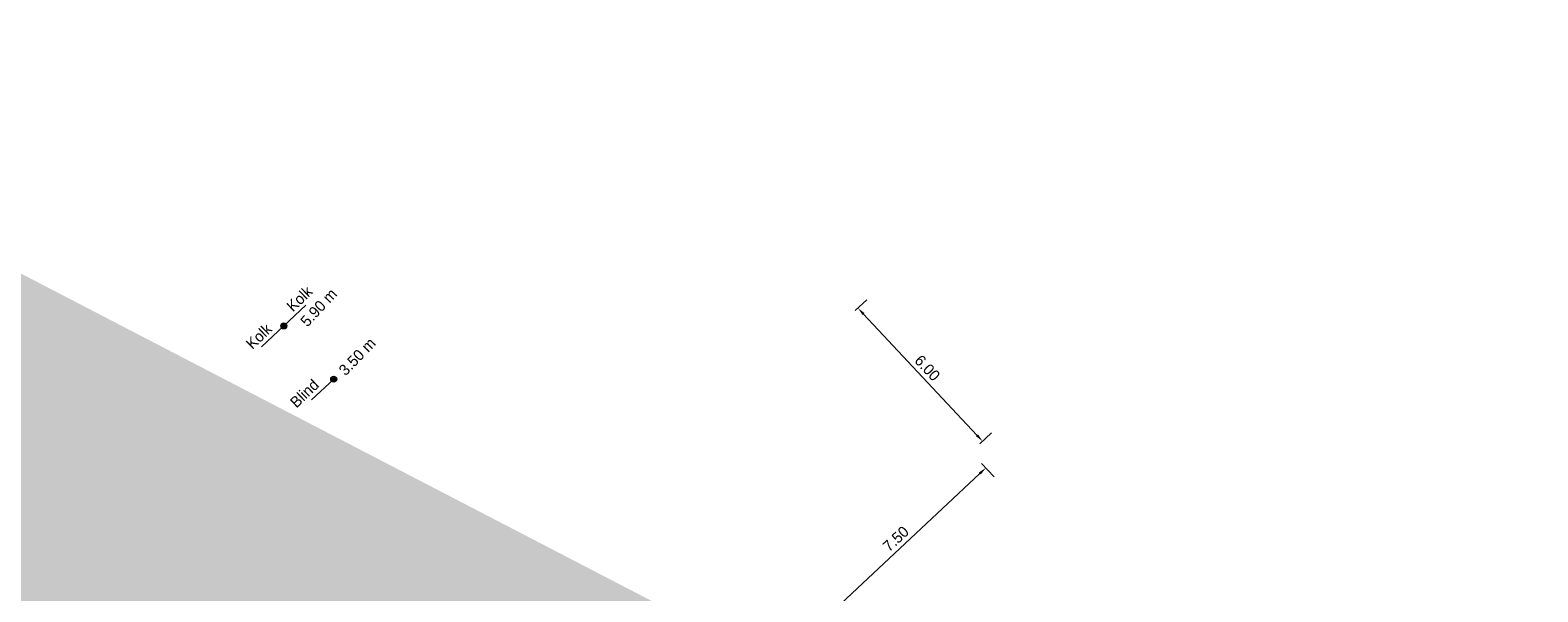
# Model space of a CAD drawing. Header units: inches. Extents: x 0 to 191500, y 0 to 342750.
# Tile 82 of 256: x 185972 to 186021, y 330900 to 330919. Entities that reach past the tile are written whole.
import ezdxf

# ---------------------------------------------------------------- set-up
doc = ezdxf.new("R2010")
doc.units = ezdxf.units.IN
doc.header["$MEASUREMENT"] = 0
doc.linetypes.add('RI-VWA_HUISAANSLUITING', pattern=[6.1, 2.5, -1.8, 0, -1.8])
doc.layers.get('0').update_dxf_attribs({"lineweight": 20})
doc.layers.get('DefPoints').update_dxf_attribs({"lineweight": 20})
for name, color, linetype, lineweight in [('ECW', 150, 'Continuous', 20), ('N-WE-RI-INLAAT', 7, 'Continuous', 20), ('N-WE-RI-VWA-MAATVOERING-T25', 30, 'Continuous', 20), ('N-WE-RI-VWA_HUISAANSLUITING', 20, 'RI-VWA_HUISAANSLUITING', 20), ('Tekst algemeen', 7, 'Continuous', 20)]:
    doc.layers.add(name, color=color, linetype=linetype, lineweight=lineweight)
doc.styles.add('Museo', font='txt')
doc.styles.add('Verdana', font='arial.ttf')
doc.dimstyles.new('NLCS-T18-Schrap-ANNOTATIVE-STRAAL', dxfattribs={"dimtxt": 1.8, "dimasz": 1.35, "dimexe": 2, "dimexo": 2, "dimgap": 0.7, "dimtad": 1, "dimlfac": -1, "dimzin": 0, "dimdsep": 46, "dimtxsty": 'Standard', "dimcen": 2.5, "dimdle": 2, "dimclrd": 256, "dimclre": 256, "dimclrt": 256, "dimadec": 0, "dimazin": 0, "dimtfac": 1, "dimtofl": 0, "dimtmove": 0, "dimatfit": 3, "dimldrblk": 'NONE', "dimfxl": 1, "dimfxlon": 1, "dimtolj": 1, "dimtzin": 0, "dimlwd": 18, "dimlwe": 18, "dimarcsym": 0})
doc.dimstyles.new('Waterblock1OP1', dxfattribs={"dimscale": 3, "dimtxt": 30, "dimasz": 20, "dimexe": 2, "dimexo": 1, "dimgap": 5, "dimtad": 1, "dimdec": 1, "dimdsep": 46, "dimtxsty": 'Verdana', "dimcen": -10, "dimse1": 1, "dimse2": 1, "dimadec": 0, "dimazin": 0, "dimtfac": 1, "dimtdec": 1, "dimtmove": 1, "dimatfit": 3, "dimfxl": 1, "dimtolj": 1, "dimtzin": 0, "dimarcsym": 0})
picture_1 = doc.add_image_def('image1.ecw', size_in_pixel=(220000, 285000))

# ---------------------------------------------------------------- blocks, each defined once
blk = doc.blocks.new('*D4135')
at = {"layer": 'DefPoints', "color": 0, "transparency": 16777216}
for p in [(185998.65, 330909.15), (186003.132, 330905.127), (186002.751, 330904.77)]:
    blk.add_point(p, dxfattribs=at)
at = {"layer": 'N-WE-RI-VWA-MAATVOERING-T25', "lineweight": 18, "transparency": 16777216}
for p, q in [((185998.942, 330909.423), (185999.324, 330909.781)), ((185999.216, 330909.31), (186002.948, 330905.325)), ((186003.043, 330905.043), (186003.424, 330905.401))]:
    blk.add_line(p, q, dxfattribs=at)
at = {"layer": 'N-WE-RI-VWA-MAATVOERING-T25', "transparency": 16777216}
for points in [[(185999.249, 330909.341), (185999.183, 330909.28), (185999.032, 330909.507)], [(186002.981, 330905.355), (186002.915, 330905.294), (186003.132, 330905.127)]]:
    blk.add_solid(points, dxfattribs=at)
at = {"layer": 'N-WE-RI-VWA-MAATVOERING-T25', "transparency": 16777216, "insert": (186001.316, 330907.536), "char_height": 0.36, "attachment_point": 5, "rotation": 313.1136}
blk.add_mtext('\\A1;6.00', dxfattribs=at)
blk = doc.blocks.new('_None')
blk = doc.blocks.new('*D4136')
at = {"layer": 'DefPoints', "color": 0, "transparency": 16777216}
for p in [(186002.751, 330904.77), (186003.237, 330904.25), (185997.276, 330899.644)]:
    blk.add_point(p, dxfattribs=at)
at = {"layer": 'N-WE-RI-VWA-MAATVOERING-T25', "lineweight": 18, "transparency": 16777216}
for p, q in [((186003.101, 330904.396), (186003.511, 330903.958)), ((185997.959, 330899.309), (186003.04, 330904.066)), ((185997.626, 330899.27), (185998.036, 330898.832))]:
    blk.add_line(p, q, dxfattribs=at)
at = {"layer": 'N-WE-RI-VWA-MAATVOERING-T25', "transparency": 16777216}
for points in [[(186003.009, 330904.099), (186003.071, 330904.033), (186003.237, 330904.25)], [(185997.929, 330899.342), (185997.99, 330899.276), (185997.762, 330899.124)]]:
    blk.add_solid(points, dxfattribs=at)
at = {"layer": 'N-WE-RI-VWA-MAATVOERING-T25', "transparency": 16777216, "insert": (186000.281, 330901.921), "char_height": 0.36, "attachment_point": 5, "rotation": 43.1136}
blk.add_mtext('\\A1;7.50', dxfattribs=at)
blk = doc.blocks.new('A$C2C270354')
h = blk.add_hatch(color=256)
h.dxf.hatch_style = 1
edge = h.paths.add_edge_path()
edge.add_arc((0, 0), 0.1, 0, 360)
blk.add_circle((0, 0), 0.1)

msp = doc.modelspace()

# ---------------------------------------------------------------- linework, layer by layer
at = {"layer": 'N-WE-RI-VWA_HUISAANSLUITING'}
for p, q in [((185980.88719, 330909.60328), (185979.42886, 330908.2346)), ((185981.80044, 330907.16895), (185981.07127, 330906.48461))]:
    msp.add_line(p, q, dxfattribs=at)

# ---------------------------------------------------------------- block references
at = {"layer": 'N-WE-RI-INLAAT', "rotation": 0.06357443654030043}
for p in [(185980.15802, 330908.91894), (185981.80044, 330907.16895)]:
    msp.add_blockref('A$C2C270354', p, dxfattribs=at)

# ---------------------------------------------------------------- texts
at = {"layer": 'N-WE-RI-VWA-MAATVOERING-T25', "char_height": 0.36, "attachment_point": 8, "style": 'Museo'}
for s, insert, rotation in [('5.90 m', (185981.4384, 330909.39859), 47.109121), ('3.50 m', (185982.70327, 330907.78419), 46.041783)]:
    msp.add_mtext(s, dxfattribs=dict(at, insert=insert, rotation=rotation))
at = {"layer": 'Tekst algemeen', "char_height": 0.36, "attachment_point": 8, "rotation": 43.939182, "style": 'Museo'}
for s, insert in [('Kolk', (185980.8012, 330909.67954)), ('Kolk', (185979.46677, 330908.4452)), ('Blind', (185980.96515, 330906.56685))]:
    msp.add_mtext(s, dxfattribs=dict(at, insert=insert))

# ---------------------------------------------------------------- dimensions: what is measured, and where the dimension line sits
at = {"layer": 'N-WE-RI-VWA-MAATVOERING-T25'}
for p1, distance, picture, middle in [((185998.65, 330909.15), 0.52298, '*D4135', (186001.31571, 330907.53613)), ((185997.27568, 330899.64415), -0.71193, '*D4136', (186000.28104, 330901.92097))]:
    dim = msp.add_aligned_dim(p1=p1, p2=(186002.75068, 330904.77), distance=distance, dimstyle='NLCS-T18-Schrap-ANNOTATIVE-STRAAL', override={"dimscale": 0, "dimtix": 0, "dimtofl": 0, "dimtmove": 0, "dimatfit": 3}, dxfattribs=at)
    dim.commit()
    dim.dimension.update_dxf_attribs({"geometry": picture, "text_midpoint": middle})

# ---------------------------------------------------------------- pictures from other files: only their frames are drawn
at = {"layer": 'ECW'}
image = msp.add_image(picture_1, insert=(180500, 328500), size_in_units=(11000, 14250), dxfattribs=at)
image.dxf.flags = 7

# ---------------------------------------------------------------- leaders
at = {"layer": 'Tekst algemeen'}
msp.add_leader([(186249.29422, 330766.51862), (186240.39017, 330769.42649)], dimstyle='Waterblock1OP1', override={"dimasz": 300, "dimse1": 0, "dimse2": 0}, dxfattribs=at)

doc.saveas('drawing.dxf')
